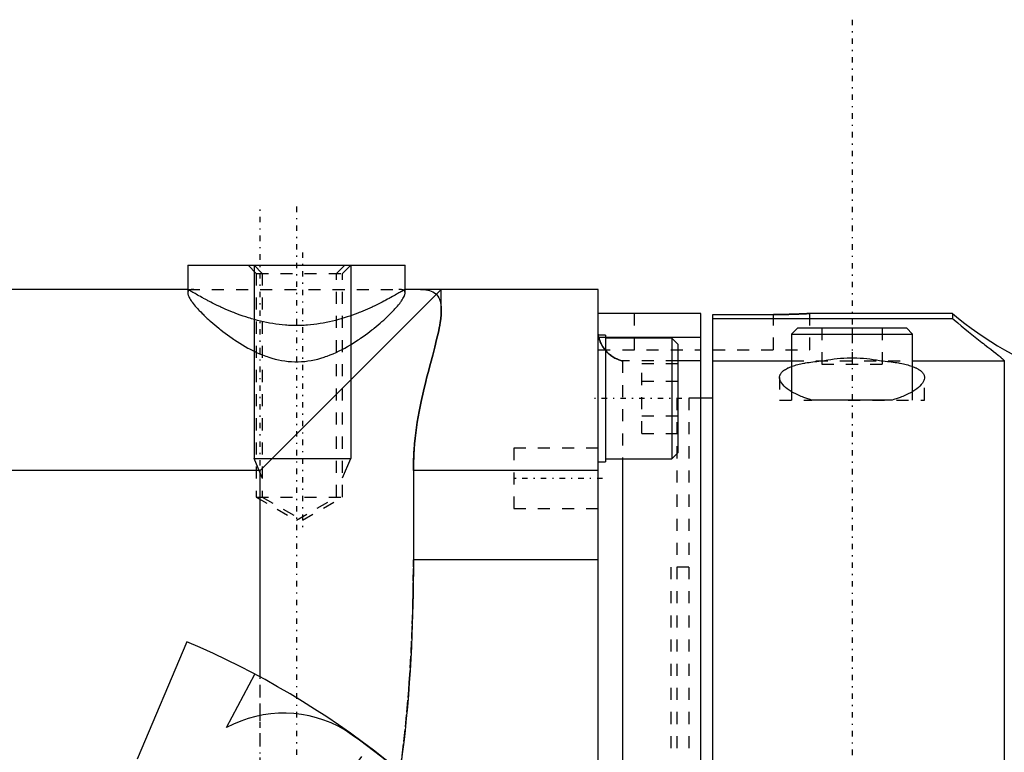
# Model space of a CAD drawing. Extents: x -152 to 584, y -5 to 847.
# Tile 10 of 13: x 102 to 184, y 787 to 847. Entities that reach past the tile are written whole.
import ezdxf

# ---------------------------------------------------------------- set-up
doc = ezdxf.new("R2010")
doc.units = 0
doc.linetypes.add('CENTER', pattern=[1.5, 0.45, -0.5, 0.05, -0.5])
doc.linetypes.add('DASHED', pattern=[2, 1, -1])
for name, color, linetype in [('AM_0', 7, 'CONTINUOUS'), ('AM_10', 7, 'CONTINUOUS'), ('AM_3', 7, 'DASHED'), ('AM_7', 7, 'CENTER')]:
    doc.layers.add(name, color=color, linetype=linetype)

msp = doc.modelspace()

# ---------------------------------------------------------------- linework, layer by layer
at = {"layer": 'AM_0', "color": 7, "linetype": 'CONTINUOUS'}
for p, q in [((116, 827), (116, 825)), ((116, 827), (134, 827)), ((134, 825), (134, 827)), ((116, 825), (79, 825)), ((137, 825), (122, 810)), ((150, 825), (134, 825)), ((137, 823.266), (137, 825)), ((150, 727.947), (150, 825)), ((158.5, 823), (150, 823)), ((158.5, 720), (158.5, 823)), ((159.5, 822.915), (164.959, 822.917)), ((159.5, 720), (159.5, 822.915)), ((179.339, 823), (167.52, 823)), ((179.339, 823), (179.339, 822.593)), ((159.5, 822.593), (179.339, 822.593)), ((166.52, 821.8), (166.02, 821.3)), ((166.02, 821.3), (166.02, 816.524)), ((166.02, 821.3), (176.02, 821.3)), ((166.52, 821.8), (175.52, 821.8)), ((176.02, 821.3), (175.52, 821.8)), ((176.02, 816.524), (176.02, 821.3)), ((150.6, 821.21), (150, 821.21)), ((150.6, 821.21), (150.6, 810.71)), ((158.5, 821.009), (150.6, 821.009)), ((156.1, 820.96), (150.6, 820.96)), ((156.6, 820.46), (156.1, 820.96)), ((156.1, 820.96), (156.1, 810.96)), ((156.6, 820.46), (156.6, 811.46)), ((158.5, 819.075), (156.6, 819.075)), ((159.5, 819.089), (166.02, 819.089)), ((176.02, 819.089), (183.633, 819.089)), ((183.633, 819.089), (183.633, 720)), ((159.5, 816), (158.5, 816)), ((170.708, 815.83), (167.689, 815.83)), ((174.351, 815.83), (171.332, 815.83)), ((156.1, 810.96), (156.6, 811.46)), ((150, 810.71), (150.6, 810.71)), ((150.6, 810.96), (156.1, 810.96)), ((152, 810.96), (152, 727.137)), ((122, 810), (64, 810)), ((122, 792.899), (122, 810)), ((150, 810), (134.689, 810)), ((134.689, 810), (134.689, 802.59)), ((150, 802.59), (134.689, 802.59)), ((115.937, 795.816), (111.814, 786.103)), ((119.217, 788.711), (121.567, 793.131)), ((131.01, 787.076), (131.03, 787.102))]:
    msp.add_line(p, q, dxfattribs=at)
for points in [[(134, 825, 0), (133.999, 824.999, 0), (133.992, 824.995, 0), (133.976, 824.986, 0), (133.966, 824.979, 0), (133.953, 824.972, 0), (133.922, 824.954, 0), (133.884, 824.93, 0), (133.837, 824.903, 0), (133.782, 824.87, 0), (133.72, 824.834, 0), (133.686, 824.813, 0), (133.649, 824.792, 0), (133.571, 824.747, 0), (133.486, 824.697, 0), (133.393, 824.644, 0), (133.293, 824.587, 0), (133.185, 824.526, 0), (133.129, 824.494, 0), (133.071, 824.462, 0), (132.95, 824.394, 0), (132.822, 824.325, 0), (132.756, 824.289, 0), (132.689, 824.252, 0), (132.549, 824.177, 0), (132.404, 824.1, 0), (132.33, 824.061, 0), (132.254, 824.022, 0), (132.098, 823.942, 0), (131.939, 823.862, 0), (131.775, 823.78, 0), (131.607, 823.698, 0), (131.435, 823.617, 0), (131.349, 823.576, 0), (131.261, 823.535, 0), (131.08, 823.452, 0), (130.893, 823.369, 0), (130.699, 823.285, 0), (130.5, 823.2, 0), (130.295, 823.116, 0), (130.19, 823.074, 0), (130.084, 823.033, 0), (129.869, 822.95, 0), (129.648, 822.869, 0), (129.422, 822.789, 0), (129.192, 822.711, 0), (128.957, 822.636, 0), (128.838, 822.599, 0), (128.718, 822.563, 0), (128.476, 822.493, 0), (128.23, 822.427, 0), (127.981, 822.365, 0), (127.729, 822.306, 0), (127.475, 822.252, 0), (127.346, 822.227, 0), (127.218, 822.203, 0), (126.959, 822.159, 0), (126.699, 822.12, 0), (126.438, 822.086, 0), (126.176, 822.057, 0), (125.914, 822.035, 0), (125.783, 822.025, 0), (125.652, 822.018, 0), (125.39, 822.006, 0), (125.13, 822.001, 0), (125, 822, 0), (124.87, 822.001, 0), (124.61, 822.006, 0), (124.348, 822.018, 0), (124.217, 822.025, 0), (124.086, 822.035, 0), (123.824, 822.057, 0), (123.562, 822.086, 0), (123.301, 822.12, 0), (123.041, 822.159, 0), (122.782, 822.203, 0), (122.654, 822.227, 0), (122.525, 822.252, 0), (122.271, 822.306, 0), (122.019, 822.365, 0), (121.77, 822.427, 0), (121.524, 822.493, 0), (121.282, 822.563, 0), (121.162, 822.599, 0), (121.043, 822.636, 0), (120.808, 822.711, 0), (120.578, 822.789, 0), (120.352, 822.869, 0), (120.131, 822.95, 0), (119.916, 823.033, 0), (119.81, 823.074, 0), (119.705, 823.116, 0), (119.5, 823.2, 0), (119.301, 823.285, 0), (119.107, 823.369, 0), (118.92, 823.452, 0), (118.739, 823.535, 0), (118.651, 823.576, 0), (118.565, 823.617, 0), (118.393, 823.698, 0), (118.225, 823.78, 0), (118.061, 823.862, 0), (117.902, 823.942, 0), (117.746, 824.022, 0), (117.67, 824.061, 0), (117.596, 824.1, 0), (117.451, 824.177, 0), (117.311, 824.252, 0), (117.244, 824.289, 0), (117.178, 824.325, 0), (117.05, 824.394, 0), (116.929, 824.462, 0), (116.871, 824.494, 0), (116.815, 824.526, 0), (116.707, 824.587, 0), (116.607, 824.644, 0), (116.514, 824.697, 0), (116.429, 824.747, 0), (116.351, 824.792, 0), (116.314, 824.813, 0), (116.28, 824.834, 0), (116.218, 824.87, 0), (116.163, 824.903, 0), (116.116, 824.93, 0), (116.078, 824.954, 0), (116.047, 824.972, 0), (116.034, 824.979, 0), (116.024, 824.986, 0), (116.008, 824.995, 0), (116.001, 824.999, 0), (116, 825, 0)], [(137, 823.266, 0), (137, 823.232, 0), (136.999, 823.163, 0), (136.997, 823.092, 0), (136.995, 823.056, 0), (136.993, 823.019, 0), (136.989, 822.944, 0), (136.983, 822.868, 0), (136.977, 822.789, 0), (136.969, 822.709, 0), (136.96, 822.626, 0), (136.955, 822.584, 0), (136.95, 822.542, 0), (136.939, 822.457, 0), (136.926, 822.369, 0), (136.913, 822.28, 0), (136.899, 822.189, 0), (136.883, 822.097, 0), (136.875, 822.051, 0), (136.867, 822.004, 0), (136.849, 821.908, 0), (136.831, 821.812, 0), (136.821, 821.763, 0), (136.76, 821.465, 0), (136.617, 820.841, 0), (136.457, 820.198, 0), (136.287, 819.547, 0), (136.104, 818.856, 0), (135.912, 818.125, 0), (135.814, 817.744, 0), (135.716, 817.356, 0), (135.522, 816.554, 0), (135.337, 815.724, 0), (135.166, 814.87, 0), (135.015, 813.997, 0), (134.888, 813.111, 0), (134.836, 812.665, 0), (134.791, 812.219, 0), (134.725, 811.325, 0), (134.693, 810.439, 0), (134.689, 810, 0)], [(167.52, 823, 0), (167.52, 823, 0), (167.519, 823, 0), (167.518, 823, 0), (167.517, 823, 0), (167.516, 823, 0), (167.514, 823, 0), (167.511, 822.999, 0), (167.507, 822.999, 0), (167.503, 822.999, 0), (167.498, 822.999, 0), (167.495, 822.999, 0), (167.493, 822.998, 0), (167.486, 822.998, 0), (167.48, 822.998, 0), (167.472, 822.997, 0), (167.464, 822.997, 0), (167.455, 822.996, 0), (167.451, 822.996, 0), (167.446, 822.996, 0), (167.436, 822.995, 0), (167.425, 822.995, 0), (167.419, 822.994, 0), (167.414, 822.994, 0), (167.402, 822.993, 0), (167.389, 822.993, 0), (167.383, 822.992, 0), (167.376, 822.992, 0), (167.362, 822.991, 0), (167.347, 822.991, 0), (167.332, 822.99, 0), (167.316, 822.989, 0), (167.3, 822.988, 0), (167.292, 822.988, 0), (167.283, 822.987, 0), (167.265, 822.986, 0), (167.247, 822.985, 0), (167.228, 822.984, 0), (167.209, 822.983, 0), (167.189, 822.982, 0), (167.179, 822.982, 0), (167.168, 822.981, 0), (167.147, 822.98, 0), (167.126, 822.979, 0), (167.104, 822.978, 0), (167.081, 822.977, 0), (167.058, 822.976, 0), (167.046, 822.975, 0), (167.034, 822.975, 0), (167.01, 822.974, 0), (166.985, 822.972, 0), (166.96, 822.971, 0), (166.934, 822.97, 0), (166.908, 822.969, 0), (166.895, 822.968, 0), (166.881, 822.968, 0), (166.855, 822.967, 0), (166.827, 822.965, 0), (166.8, 822.964, 0), (166.772, 822.963, 0), (166.743, 822.962, 0), (166.729, 822.961, 0), (166.714, 822.961, 0), (166.685, 822.959, 0), (166.656, 822.958, 0), (166.641, 822.958, 0), (166.626, 822.957, 0), (166.596, 822.956, 0), (166.566, 822.955, 0), (166.55, 822.954, 0), (166.534, 822.953, 0), (166.503, 822.952, 0), (166.47, 822.951, 0), (166.437, 822.95, 0), (166.404, 822.949, 0), (166.37, 822.947, 0), (166.353, 822.947, 0), (166.336, 822.946, 0), (166.301, 822.945, 0), (166.266, 822.944, 0), (166.23, 822.943, 0), (166.194, 822.941, 0), (166.157, 822.94, 0), (166.139, 822.94, 0), (166.12, 822.939, 0), (166.083, 822.938, 0), (166.045, 822.937, 0), (166.007, 822.936, 0), (165.968, 822.935, 0), (165.929, 822.934, 0), (165.91, 822.933, 0), (165.89, 822.933, 0), (165.85, 822.932, 0), (165.81, 822.931, 0), (165.77, 822.93, 0), (165.729, 822.929, 0), (165.689, 822.928, 0), (165.668, 822.927, 0), (165.648, 822.927, 0), (165.606, 822.926, 0), (165.565, 822.925, 0), (165.523, 822.925, 0), (165.481, 822.924, 0), (165.439, 822.923, 0), (165.418, 822.923, 0), (165.397, 822.922, 0), (165.354, 822.922, 0), (165.311, 822.921, 0), (165.29, 822.921, 0), (165.269, 822.92, 0), (165.226, 822.92, 0), (165.183, 822.919, 0), (165.161, 822.919, 0), (165.14, 822.919, 0), (165.097, 822.918, 0), (165.054, 822.918, 0), (165.011, 822.917, 0), (164.968, 822.917, 0), (164.925, 822.917, 0), (164.903, 822.916, 0), (164.882, 822.916, 0), (164.839, 822.916, 0), (164.796, 822.916, 0), (164.753, 822.916, 0), (164.71, 822.915, 0), (164.668, 822.915, 0), (164.646, 822.915, 0), (164.625, 822.915, 0), (164.583, 822.915, 0), (164.541, 822.915, 0), (164.52, 822.915, 0)], [(179.339, 822.593, 0), (179.484, 822.467, 0), (179.777, 822.217, 0), (180.07, 821.971, 0), (180.216, 821.85, 0), (180.363, 821.73, 0), (180.654, 821.493, 0), (180.943, 821.261, 0), (181.228, 821.036, 0), (181.506, 820.818, 0), (181.776, 820.608, 0), (181.906, 820.507, 0), (182.034, 820.408, 0), (182.281, 820.217, 0), (182.515, 820.036, 0), (182.734, 819.865, 0), (182.936, 819.704, 0), (183.121, 819.554, 0), (183.208, 819.481, 0), (183.223, 819.469, 0), (183.251, 819.446, 0), (183.278, 819.422, 0), (183.292, 819.41, 0), (183.305, 819.399, 0), (183.332, 819.376, 0), (183.358, 819.353, 0), (183.384, 819.33, 0), (183.409, 819.308, 0), (183.433, 819.285, 0), (183.445, 819.274, 0), (183.457, 819.263, 0), (183.48, 819.242, 0), (183.503, 819.22, 0), (183.525, 819.199, 0), (183.546, 819.179, 0), (183.567, 819.158, 0), (183.577, 819.148, 0), (183.587, 819.138, 0), (183.606, 819.118, 0), (183.624, 819.098, 0), (183.633, 819.089, 0)], [(150.02, 821.21, 0), (150.013, 821.262, 0), (150.005, 821.364, 0), (150.001, 821.465, 0), (150, 821.514, 0)], [(165.02, 817.697, 0), (165.021, 817.726, 0), (165.026, 817.783, 0), (165.038, 817.841, 0), (165.046, 817.869, 0), (165.056, 817.898, 0), (165.08, 817.954, 0), (165.11, 818.01, 0), (165.147, 818.065, 0), (165.19, 818.12, 0), (165.239, 818.173, 0), (165.266, 818.199, 0), (165.295, 818.225, 0), (165.357, 818.276, 0), (165.426, 818.326, 0), (165.501, 818.374, 0), (165.582, 818.421, 0), (165.669, 818.467, 0), (165.715, 818.489, 0), (165.762, 818.511, 0), (165.861, 818.554, 0), (165.965, 818.595, 0), (166.019, 818.615, 0)], [(176.021, 818.615, 0), (176.075, 818.595, 0), (176.179, 818.554, 0), (176.278, 818.511, 0), (176.325, 818.489, 0), (176.371, 818.467, 0), (176.458, 818.421, 0), (176.539, 818.374, 0), (176.614, 818.326, 0), (176.683, 818.276, 0), (176.745, 818.225, 0), (176.774, 818.199, 0), (176.801, 818.173, 0), (176.85, 818.12, 0), (176.893, 818.065, 0), (176.93, 818.01, 0), (176.96, 817.954, 0), (176.984, 817.898, 0), (176.994, 817.869, 0), (177.002, 817.841, 0), (177.014, 817.783, 0), (177.019, 817.726, 0), (177.02, 817.697, 0)], [(167.689, 815.83, 0), (167.551, 815.871, 0), (167.285, 815.957, 0), (167.036, 816.047, 0), (166.917, 816.092, 0), (166.802, 816.138, 0), (166.581, 816.234, 0), (166.37, 816.334, 0), (166.17, 816.438, 0), (165.984, 816.546, 0), (165.812, 816.656, 0), (165.731, 816.711, 0), (165.655, 816.767, 0), (165.515, 816.88, 0), (165.391, 816.993, 0), (165.285, 817.107, 0), (165.196, 817.219, 0), (165.126, 817.33, 0), (165.097, 817.384, 0), (165.073, 817.438, 0), (165.039, 817.544, 0), (165.022, 817.647, 0), (165.02, 817.697, 0)], [(177.02, 817.697, 0), (177.018, 817.647, 0), (177.001, 817.544, 0), (176.967, 817.438, 0), (176.943, 817.384, 0), (176.914, 817.33, 0), (176.844, 817.219, 0), (176.755, 817.107, 0), (176.649, 816.993, 0), (176.525, 816.88, 0), (176.385, 816.767, 0), (176.309, 816.711, 0), (176.228, 816.656, 0), (176.056, 816.546, 0), (175.87, 816.438, 0), (175.67, 816.334, 0), (175.459, 816.234, 0), (175.238, 816.138, 0), (175.123, 816.092, 0), (175.004, 816.047, 0), (174.755, 815.957, 0), (174.489, 815.871, 0), (174.351, 815.83, 0)], [(171.332, 815.83, 0), (171.227, 815.828, 0), (171.02, 815.826, 0), (170.813, 815.828, 0), (170.708, 815.83, 0)], [(134.689, 802.59, 0), (134.664, 799.781, 0), (134.565, 796.385, 0), (134.522, 795.399, 0), (134.471, 794.41, 0), (134.443, 793.914, 0), (134.413, 793.418, 0), (134.347, 792.424, 0), (134.273, 791.431, 0), (134.19, 790.44, 0), (134.099, 789.452, 0), (133.998, 788.469, 0), (133.945, 787.98, 0), (133.889, 787.492, 0), (133.77, 786.522, 0), (133.64, 785.561, 0), (133.572, 785.085, 0)]]:
    msp.add_polyline3d(points, dxfattribs=at)
for centre, radius, start, end in [((198.6, 846), 30, 230.05549, 270), ((88, 730), 71.5, 36.35794, 67), ((123.947, 779.901), 10, 59.39151, 118.22581), ((87.831, 729.672), 71.831, 36.48873, 54.99298)]:
    msp.add_arc(centre, radius, start, end, dxfattribs=at)
at = {"layer": 'AM_10', "color": 7, "linetype": 'CONTINUOUS'}
for p, q in [((121.5, 827), (121.5, 811)), ((129.5, 827), (129.5, 811)), ((122.177, 809.4), (121.5, 811)), ((121.5, 811), (129.5, 811)), ((128.823, 809.4), (129.5, 811))]:
    msp.add_line(p, q, dxfattribs=at)
at = {"layer": 'AM_3', "color": 6, "linetype": 'DASHED'}
for p, q in [((121, 827), (121.677, 826.323)), ((121.5, 827), (122.177, 826.323)), ((128.323, 826.323), (129, 827)), ((128.823, 826.323), (129.5, 827)), ((121.677, 826.323), (121.677, 807.8)), ((121.677, 826.323), (128.823, 826.323)), ((122.177, 826.323), (122.177, 807.8)), ((128.323, 807.8), (128.323, 826.323)), ((128.823, 807.8), (128.823, 826.323)), ((116, 825), (116, 824.697)), ((116, 825), (134, 825)), ((134, 824.697), (134, 825)), ((153, 820), (153, 823)), ((164.52, 820), (164.52, 822.915)), ((167.52, 820), (167.52, 823)), ((168.52, 821.8), (168.52, 818.8)), ((171.02, 821.8), (171.02, 818.8)), ((173.52, 821.8), (173.52, 818.8)), ((150.6, 821.009), (150.055, 821.009)), ((150, 820), (158.5, 820)), ((159.5, 820), (167.52, 820)), ((152, 819.075), (152, 810.96)), ((156.6, 819.075), (152, 819.075)), ((153.6, 818.847), (156.6, 818.847)), ((153.6, 813.073), (153.6, 818.847)), ((166.02, 819.089), (176.02, 819.089)), ((168.519, 819.08), (168.618, 819.089)), ((168.52, 818.8), (173.52, 818.8)), ((173.422, 819.089), (173.521, 819.08)), ((153.6, 817.403), (156.6, 817.403)), ((165.02, 817.697), (165.02, 815.83)), ((177.02, 815.83), (177.02, 817.697)), ((166.02, 816.524), (166.02, 815.83)), ((176.02, 815.83), (176.02, 816.524)), ((158.5, 816), (156.5, 816)), ((156.5, 816), (156.5, 724)), ((158.5, 816), (157.5, 816)), ((157.5, 816), (157.5, 724)), ((165.02, 815.83), (167.689, 815.83)), ((170.708, 815.83), (177.02, 815.83)), ((153.6, 814.517), (156.6, 814.517)), ((153.6, 813.073), (156.6, 813.073)), ((150, 811.84), (143, 811.84)), ((143, 811.84), (143, 806.84)), ((121.677, 807.8), (125, 805.881)), ((121.677, 807.8), (128.823, 807.8)), ((122.177, 807.8), (125.5, 805.881)), ((125, 805.881), (128.323, 807.8)), ((125.5, 805.881), (128.823, 807.8)), ((143, 806.84), (150, 806.84)), ((157.5, 802), (156, 802)), ((156, 802), (156, 738)), ((122, 773.232), (122, 792.899)), ((121.401, 774.324), (131.03, 787.102))]:
    msp.add_line(p, q, dxfattribs=at)
for points in [[(116.515, 825, 0), (116.486, 825, 0), (116.431, 824.998, 0), (116.38, 824.994, 0), (116.355, 824.992, 0), (116.331, 824.989, 0), (116.286, 824.981, 0), (116.245, 824.972, 0), (116.206, 824.961, 0), (116.171, 824.948, 0), (116.14, 824.933, 0), (116.125, 824.924, 0), (116.111, 824.916, 0), (116.086, 824.897, 0), (116.064, 824.876, 0), (116.046, 824.853, 0), (116.031, 824.829, 0), (116.018, 824.803, 0), (116.013, 824.789, 0), (116.009, 824.775, 0), (116.003, 824.745, 0), (116, 824.713, 0), (116, 824.697, 0)], [(116, 824.697, 0), (116.001, 824.669, 0), (116.009, 824.608, 0), (116.025, 824.543, 0), (116.037, 824.508, 0), (116.05, 824.472, 0), (116.082, 824.396, 0), (116.123, 824.314, 0), (116.172, 824.228, 0), (116.229, 824.137, 0), (116.293, 824.041, 0), (116.328, 823.991, 0), (116.365, 823.94, 0), (116.445, 823.835, 0), (116.533, 823.726, 0), (116.627, 823.613, 0), (116.728, 823.496, 0), (116.837, 823.375, 0), (116.893, 823.314, 0), (116.952, 823.252, 0), (117.073, 823.125, 0), (117.2, 822.996, 0), (117.266, 822.931, 0), (117.333, 822.865, 0), (117.471, 822.731, 0), (117.615, 822.596, 0), (117.689, 822.528, 0), (117.764, 822.46, 0), (117.917, 822.323, 0), (118.075, 822.185, 0), (118.236, 822.047, 0), (118.401, 821.909, 0), (118.569, 821.772, 0), (118.655, 821.703, 0), (118.741, 821.635, 0), (118.916, 821.499, 0), (119.097, 821.361, 0), (119.285, 821.223, 0), (119.478, 821.084, 0), (119.678, 820.945, 0), (119.779, 820.875, 0), (119.883, 820.806, 0), (120.093, 820.668, 0), (120.309, 820.532, 0), (120.529, 820.398, 0), (120.755, 820.267, 0), (120.985, 820.138, 0), (121.102, 820.076, 0), (121.22, 820.014, 0), (121.459, 819.894, 0), (121.702, 819.779, 0), (121.949, 819.67, 0), (122.2, 819.566, 0), (122.455, 819.47, 0), (122.583, 819.425, 0), (122.713, 819.381, 0), (122.973, 819.3, 0), (123.237, 819.228, 0), (123.503, 819.165, 0), (123.772, 819.111, 0), (124.042, 819.068, 0), (124.178, 819.05, 0), (124.314, 819.035, 0), (124.588, 819.013, 0), (124.862, 819.001, 0), (125, 819, 0), (125.138, 819.001, 0), (125.412, 819.013, 0), (125.686, 819.035, 0), (125.822, 819.05, 0), (125.958, 819.068, 0), (126.228, 819.111, 0), (126.497, 819.165, 0), (126.763, 819.228, 0), (127.027, 819.3, 0), (127.287, 819.381, 0), (127.417, 819.425, 0), (127.545, 819.47, 0), (127.8, 819.566, 0), (128.051, 819.67, 0), (128.298, 819.779, 0), (128.541, 819.894, 0), (128.78, 820.014, 0), (128.898, 820.076, 0), (129.015, 820.138, 0), (129.245, 820.267, 0), (129.471, 820.398, 0), (129.691, 820.532, 0), (129.907, 820.668, 0), (130.117, 820.806, 0), (130.221, 820.875, 0), (130.322, 820.945, 0), (130.522, 821.084, 0), (130.715, 821.223, 0), (130.903, 821.361, 0), (131.084, 821.499, 0), (131.259, 821.635, 0), (131.345, 821.703, 0), (131.431, 821.772, 0), (131.599, 821.909, 0), (131.764, 822.047, 0), (131.925, 822.185, 0), (132.083, 822.323, 0), (132.236, 822.46, 0), (132.311, 822.528, 0), (132.385, 822.596, 0), (132.529, 822.731, 0), (132.667, 822.865, 0), (132.734, 822.931, 0), (132.8, 822.996, 0), (132.927, 823.125, 0), (133.048, 823.252, 0), (133.107, 823.314, 0), (133.163, 823.375, 0), (133.272, 823.496, 0), (133.373, 823.613, 0), (133.467, 823.726, 0), (133.555, 823.835, 0), (133.635, 823.94, 0), (133.672, 823.991, 0), (133.707, 824.041, 0), (133.771, 824.137, 0), (133.828, 824.228, 0), (133.877, 824.314, 0), (133.918, 824.396, 0), (133.95, 824.472, 0), (133.963, 824.508, 0), (133.975, 824.543, 0), (133.991, 824.608, 0), (133.999, 824.669, 0), (134, 824.697, 0)], [(134, 824.697, 0), (134, 824.713, 0), (133.997, 824.745, 0), (133.991, 824.775, 0), (133.987, 824.789, 0), (133.982, 824.803, 0), (133.969, 824.829, 0), (133.954, 824.853, 0), (133.936, 824.876, 0), (133.914, 824.897, 0), (133.889, 824.916, 0), (133.875, 824.924, 0), (133.86, 824.933, 0), (133.829, 824.948, 0), (133.794, 824.961, 0), (133.755, 824.972, 0), (133.714, 824.981, 0), (133.669, 824.989, 0), (133.645, 824.992, 0), (133.62, 824.994, 0), (133.569, 824.998, 0), (133.514, 825, 0), (133.485, 825, 0)], [(135.266, 825, 0), (135.36, 824.999, 0), (135.541, 824.99, 0), (135.714, 824.972, 0), (135.797, 824.959, 0), (135.878, 824.943, 0), (136.032, 824.904, 0), (136.175, 824.853, 0), (136.307, 824.791, 0), (136.428, 824.718, 0), (136.537, 824.632, 0), (136.587, 824.585, 0), (136.634, 824.535, 0), (136.719, 824.426, 0), (136.792, 824.305, 0), (136.854, 824.173, 0), (136.904, 824.03, 0), (136.943, 823.877, 0), (136.959, 823.796, 0), (136.972, 823.713, 0), (136.99, 823.541, 0), (136.999, 823.36, 0), (137, 823.266, 0)], [(134.689, 810, 0), (134.693, 810.439, 0), (134.708, 810.955, 0), (134.714, 811.103, 0), (134.721, 811.251, 0), (134.725, 811.325, 0), (134.73, 811.4, 0), (134.739, 811.548, 0), (134.749, 811.697, 0), (134.791, 812.219, 0), (134.836, 812.665, 0), (134.888, 813.111, 0), (135.015, 813.997, 0), (135.166, 814.87, 0), (135.337, 815.724, 0), (135.522, 816.554, 0), (135.716, 817.356, 0), (135.814, 817.744, 0), (135.912, 818.125, 0), (136.104, 818.856, 0), (136.287, 819.547, 0), (136.457, 820.198, 0), (136.617, 820.841, 0), (136.76, 821.465, 0), (136.821, 821.763, 0), (136.831, 821.812, 0), (136.849, 821.908, 0), (136.867, 822.004, 0), (136.875, 822.051, 0), (136.883, 822.097, 0), (136.899, 822.189, 0), (136.913, 822.28, 0), (136.926, 822.369, 0), (136.939, 822.457, 0), (136.95, 822.542, 0), (136.955, 822.584, 0), (136.96, 822.626, 0), (136.969, 822.709, 0), (136.977, 822.789, 0), (136.983, 822.868, 0), (136.989, 822.944, 0), (136.993, 823.019, 0), (136.995, 823.056, 0), (136.997, 823.092, 0), (136.999, 823.163, 0), (137, 823.232, 0), (137, 823.266, 0)], [(164.959, 822.917, 0), (164.978, 822.917, 0), (165.017, 822.917, 0), (165.056, 822.918, 0), (165.076, 822.918, 0), (165.095, 822.918, 0), (165.134, 822.919, 0), (165.173, 822.919, 0), (165.212, 822.92, 0), (165.251, 822.92, 0), (165.29, 822.921, 0), (165.309, 822.921, 0), (165.328, 822.921, 0), (165.367, 822.922, 0), (165.405, 822.922, 0), (165.443, 822.923, 0), (165.481, 822.924, 0), (165.519, 822.924, 0), (165.538, 822.925, 0), (165.557, 822.925, 0), (165.595, 822.926, 0), (165.632, 822.927, 0), (165.651, 822.927, 0), (165.67, 822.928, 0), (165.707, 822.928, 0), (165.743, 822.929, 0), (165.762, 822.93, 0), (165.78, 822.93, 0), (165.816, 822.931, 0), (165.852, 822.932, 0), (165.888, 822.933, 0), (165.924, 822.934, 0), (165.959, 822.935, 0), (165.977, 822.935, 0), (165.994, 822.936, 0), (166.029, 822.937, 0), (166.063, 822.938, 0), (166.097, 822.939, 0), (166.131, 822.94, 0), (166.165, 822.941, 0), (166.181, 822.941, 0), (166.198, 822.942, 0), (166.23, 822.943, 0), (166.263, 822.944, 0), (166.295, 822.945, 0), (166.326, 822.946, 0), (166.357, 822.947, 0), (166.373, 822.947, 0), (166.388, 822.948, 0), (166.419, 822.949, 0), (166.449, 822.95, 0), (166.478, 822.951, 0), (166.507, 822.952, 0), (166.536, 822.953, 0), (166.55, 822.954, 0), (166.564, 822.955, 0), (166.592, 822.956, 0), (166.62, 822.957, 0), (166.646, 822.958, 0), (166.673, 822.959, 0), (166.699, 822.96, 0), (166.713, 822.96, 0), (166.726, 822.961, 0), (166.751, 822.962, 0), (166.777, 822.963, 0), (166.79, 822.964, 0), (166.802, 822.964, 0), (166.827, 822.965, 0), (166.852, 822.966, 0), (166.864, 822.967, 0), (166.877, 822.967, 0), (166.901, 822.969, 0), (166.924, 822.97, 0), (166.948, 822.971, 0), (166.971, 822.972, 0), (166.993, 822.973, 0), (167.004, 822.973, 0), (167.016, 822.974, 0), (167.037, 822.975, 0), (167.059, 822.976, 0), (167.08, 822.977, 0), (167.1, 822.978, 0), (167.121, 822.979, 0), (167.13, 822.979, 0), (167.14, 822.98, 0), (167.16, 822.981, 0), (167.178, 822.982, 0), (167.197, 822.983, 0), (167.215, 822.984, 0), (167.232, 822.984, 0), (167.241, 822.985, 0), (167.249, 822.985, 0), (167.265, 822.986, 0), (167.281, 822.987, 0), (167.297, 822.988, 0), (167.312, 822.989, 0), (167.326, 822.989, 0), (167.333, 822.99, 0), (167.34, 822.99, 0), (167.354, 822.991, 0), (167.367, 822.992, 0), (167.379, 822.992, 0), (167.391, 822.993, 0), (167.402, 822.993, 0), (167.408, 822.994, 0), (167.413, 822.994, 0), (167.424, 822.995, 0), (167.433, 822.995, 0), (167.438, 822.995, 0), (167.443, 822.996, 0), (167.451, 822.996, 0), (167.46, 822.997, 0), (167.463, 822.997, 0), (167.467, 822.997, 0), (167.474, 822.997, 0), (167.481, 822.998, 0), (167.487, 822.998, 0), (167.493, 822.998, 0), (167.498, 822.999, 0), (167.5, 822.999, 0), (167.502, 822.999, 0), (167.506, 822.999, 0), (167.51, 822.999, 0), (167.513, 823, 0), (167.515, 823, 0), (167.517, 823, 0), (167.518, 823, 0), (167.518, 823, 0), (167.519, 823, 0), (167.52, 823, 0), (167.52, 823, 0)], [(150.055, 821.009, 0), (150.048, 821.043, 0), (150.035, 821.11, 0), (150.024, 821.177, 0), (150.02, 821.21, 0)], [(150.6, 819.936, 0), (150.58, 819.96, 0), (150.54, 820.009, 0), (150.501, 820.06, 0), (150.482, 820.085, 0), (150.463, 820.111, 0), (150.426, 820.164, 0), (150.39, 820.219, 0), (150.355, 820.274, 0), (150.321, 820.332, 0), (150.289, 820.39, 0), (150.273, 820.42, 0), (150.258, 820.45, 0), (150.228, 820.511, 0), (150.199, 820.573, 0), (150.172, 820.637, 0), (150.147, 820.702, 0), (150.124, 820.768, 0), (150.112, 820.802, 0), (150.102, 820.836, 0), (150.082, 820.904, 0), (150.064, 820.974, 0), (150.055, 821.009, 0)], [(150.055, 821.009, 0), (150.059, 820.994, 0), (150.066, 820.964, 0), (150.074, 820.933, 0), (150.078, 820.918, 0), (150.082, 820.903, 0), (150.09, 820.874, 0), (150.099, 820.844, 0), (150.108, 820.815, 0), (150.118, 820.785, 0), (150.128, 820.757, 0), (150.133, 820.742, 0), (150.138, 820.728, 0), (150.148, 820.699, 0), (150.159, 820.671, 0), (150.17, 820.643, 0), (150.181, 820.615, 0), (150.193, 820.588, 0), (150.199, 820.574, 0), (150.205, 820.561, 0), (150.217, 820.534, 0), (150.23, 820.507, 0), (150.236, 820.494, 0), (150.242, 820.48, 0), (150.256, 820.454, 0), (150.269, 820.428, 0), (150.276, 820.415, 0), (150.282, 820.402, 0), (150.296, 820.377, 0), (150.31, 820.351, 0), (150.361, 820.265, 0), (150.454, 820.124, 0), (150.554, 819.992, 0), (150.66, 819.869, 0), (150.77, 819.754, 0), (150.827, 819.701, 0), (150.885, 819.649, 0), (151.004, 819.552, 0), (151.127, 819.462, 0), (151.254, 819.38, 0), (151.385, 819.305, 0), (151.518, 819.239, 0), (151.586, 819.209, 0), (151.654, 819.182, 0), (151.791, 819.132, 0), (151.93, 819.092, 0), (152, 819.075, 0)], [(152, 819.075, 0), (151.957, 819.085, 0), (151.871, 819.108, 0), (151.786, 819.134, 0), (151.744, 819.148, 0), (151.702, 819.163, 0), (151.618, 819.196, 0), (151.534, 819.232, 0), (151.452, 819.271, 0), (151.37, 819.313, 0), (151.29, 819.358, 0), (151.25, 819.382, 0), (151.211, 819.406, 0), (151.133, 819.457, 0), (151.057, 819.512, 0), (150.982, 819.569, 0), (150.909, 819.628, 0), (150.837, 819.691, 0), (150.802, 819.724, 0), (150.768, 819.757, 0), (150.699, 819.826, 0), (150.633, 819.899, 0), (150.6, 819.936, 0)], [(166.019, 818.615, 0), (166.071, 818.634, 0), (166.178, 818.67, 0), (166.289, 818.704, 0), (166.346, 818.721, 0), (166.404, 818.737, 0), (166.522, 818.769, 0), (166.644, 818.799, 0), (166.769, 818.827, 0), (166.897, 818.855, 0), (167.031, 818.881, 0), (167.099, 818.894, 0), (167.169, 818.907, 0), (167.312, 818.931, 0), (167.46, 818.955, 0), (167.613, 818.977, 0), (167.769, 818.999, 0), (167.93, 819.019, 0), (168.011, 819.028, 0), (168.094, 819.038, 0), (168.261, 819.056, 0), (168.432, 819.072, 0), (168.519, 819.08, 0)], [(168.618, 819.089, 0), (168.745, 819.112, 0), (169.004, 819.156, 0), (169.266, 819.197, 0), (169.399, 819.216, 0), (169.532, 819.234, 0), (169.8, 819.265, 0), (170.071, 819.292, 0), (170.342, 819.312, 0), (170.614, 819.325, 0), (170.885, 819.332, 0), (171.02, 819.333, 0), (171.155, 819.332, 0), (171.426, 819.325, 0), (171.698, 819.312, 0), (171.969, 819.292, 0), (172.24, 819.265, 0), (172.508, 819.234, 0), (172.641, 819.216, 0), (172.774, 819.197, 0), (173.036, 819.156, 0), (173.295, 819.112, 0), (173.422, 819.089, 0)], [(173.521, 819.08, 0), (173.608, 819.072, 0), (173.779, 819.056, 0), (173.946, 819.038, 0), (174.029, 819.028, 0), (174.11, 819.019, 0), (174.271, 818.999, 0), (174.427, 818.977, 0), (174.58, 818.955, 0), (174.728, 818.931, 0), (174.871, 818.907, 0), (174.941, 818.894, 0), (175.009, 818.881, 0), (175.143, 818.855, 0), (175.271, 818.827, 0), (175.396, 818.799, 0), (175.518, 818.769, 0), (175.636, 818.737, 0), (175.694, 818.721, 0), (175.751, 818.704, 0), (175.862, 818.67, 0), (175.969, 818.634, 0), (176.021, 818.615, 0)], [(132.887, 781.183, 0), (133, 781.737, 0), (133.211, 782.862, 0), (133.406, 784.009, 0), (133.498, 784.59, 0), (133.585, 785.175, 0), (133.748, 786.358, 0), (133.896, 787.555, 0), (134.029, 788.763, 0), (134.149, 789.98, 0), (134.254, 791.202, 0), (134.302, 791.815, 0), (134.347, 792.428, 0), (134.427, 793.655, 0), (134.496, 794.879, 0), (134.553, 796.098, 0), (134.6, 797.309, 0), (134.636, 798.51, 0), (134.65, 799.106, 0), (134.662, 799.698, 0), (134.679, 800.869, 0), (134.688, 802.022, 0), (134.689, 802.59, 0)]]:
    msp.add_polyline3d(points, dxfattribs=at)
at = {"layer": 'AM_7', "color": 4, "linetype": 'CENTER'}
for p, q in [((171.02, 847.33), (171.02, 692.67)), ((122, 725.15), (122, 831.85)), ((125, 831.85), (125, 725.15)), ((125.5, 828.056), (125.5, 804.825)), ((156.93, 815.96), (149.67, 815.96)), ((150.35, 809.34), (142.65, 809.34))]:
    msp.add_line(p, q, dxfattribs=at)

doc.saveas('drawing.dxf')
